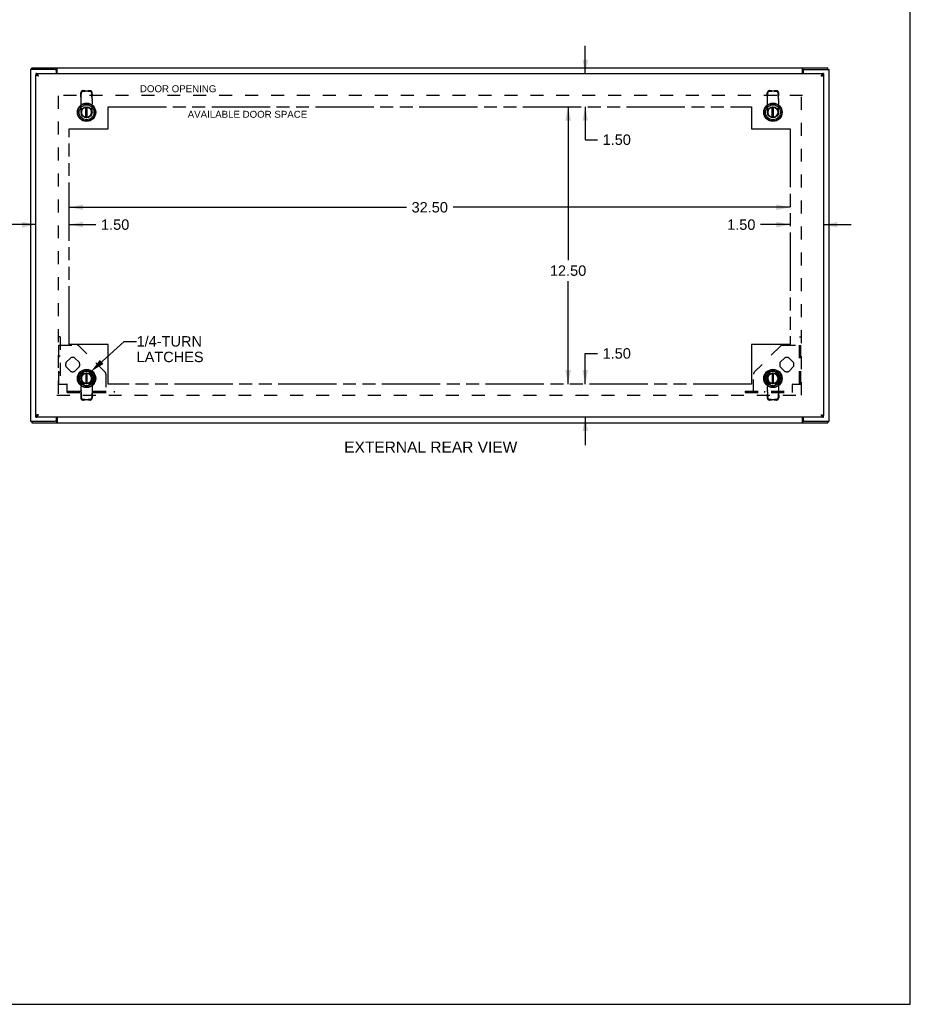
# Model space of a CAD drawing. Header units: inches. Extents: x 0 to 106, y 0 to 69.
# Tile 5 of 5: x 66 to 106, y 0 to 44. Entities that reach past the tile are written whole.
import ezdxf

# ---------------------------------------------------------------- set-up
doc = ezdxf.new("R2010")
doc.units = ezdxf.units.IN
doc.header["$LTSCALE"] = 5.84375
doc.header["$MEASUREMENT"] = 0
doc.linetypes.add('HIDDEN', pattern=[0.2, 0.1, -0.1])
doc.linetypes.add('PHANTOM', pattern=[0.8, 0.45, -0.05, 0.1, -0.05, 0.1, -0.05])
doc.layers.get('0').update_dxf_attribs({"linetype": 'CONTINUOUS'})
for name, color, linetype in [('02___PRT_ALL_AXES', 7, 'CONTINUOUS'), ('1-ACCESS_PANEL', 7, 'CONTINUOUS'), ('AVAILABLE_DOOR_SPACE', 7, 'CONTINUOUS'), ('DEFAULT_2', 8, 'HIDDEN'), ('DIMENSIONS', 7, 'CONTINUOUS')]:
    doc.layers.add(name, color=color, linetype=linetype)
doc.styles.get("Standard").update_dxf_attribs({"font": 'arial.ttf'})
doc.dimstyles.new('DIMSTYLE_1', dxfattribs={"dimtxt": 0.46875, "dimasz": 0.625, "dimexe": 0.09, "dimexo": 0.07, "dimgap": 0.0375, "dimtad": 0, "dimtih": 1, "dimtoh": 1, "dimzin": 4, "dimdsep": 46, "dimtxsty": 'Standard', "dimblk": '_FILLED', "dimblk1": '_FILLED', "dimblk2": '_FILLED', "dimcen": 0.09, "dimazin": 1, "dimtfac": 1, "dimtofl": 0, "dimtmove": 0, "dimatfit": 3, "dimldrblk": '_FILLED', "dimfxl": 1, "dimtolj": 1, "dimtzin": 4, "dimarcsym": 0})
doc.dimstyles.get("Standard").update_dxf_attribs({"dimtxt": 0.53125, "dimasz": 0.625, "dimexe": 0.09, "dimexo": 0.07, "dimgap": 0.09, "dimtad": 0, "dimtih": 1, "dimtoh": 1, "dimzin": 4, "dimdsep": 46, "dimtxsty": 'Standard', "dimblk": '_FILLED', "dimblk1": '_FILLED', "dimblk2": '_FILLED', "dimcen": 0.09, "dimazin": 1, "dimtp": 0.01, "dimtm": 0.01, "dimtfac": 1, "dimtofl": 0, "dimtmove": 0, "dimatfit": 3, "dimldrblk": '_FILLED', "dimfxl": 1, "dimtolj": 1, "dimtzin": 4, "dimarcsym": 0})

# ---------------------------------------------------------------- blocks, each defined once
blk = doc.blocks.new('_FILLED')
at = {"color": 0, "linetype": 'ByBlock'}
blk.add_solid([(0, 0), (-1, 0.2), (-1, -0.2)], dxfattribs=at)
blk = doc.blocks.new('*D3')
at = {"layer": '1-ACCESS_PANEL', "color": 2, "linetype": 'Continuous'}
for p, q in [((100.84, 35.143), (99.503, 35.143)), ((102.34, 35.143), (103.59, 35.143))]:
    blk.add_line(p, q, dxfattribs=at)
at = {"layer": '1-ACCESS_PANEL', "color": 2, "linetype": 'Continuous', "xscale": 0.625, "yscale": 0.625, "zscale": 0.625}
blk.add_blockref('_FILLED', (100.84, 35.143), dxfattribs=at)
at = {"layer": '1-ACCESS_PANEL', "color": 2, "linetype": 'Continuous', "xscale": 0.625, "yscale": 0.625, "zscale": 0.625, "rotation": 180}
blk.add_blockref('_FILLED', (102.34, 35.143), dxfattribs=at)
at = {"layer": '1-ACCESS_PANEL', "color": 2, "linetype": 'Continuous', "insert": (99.269, 35.378), "char_height": 0.4688, "width": 1.27382, "attachment_point": 3, "line_spacing_factor": 0.9}
blk.add_mtext('1.50', dxfattribs=at)
blk = doc.blocks.new('*D4')
at = {"layer": '1-ACCESS_PANEL', "color": 2, "linetype": 'Continuous'}
for p, q in [((66.84, 35.143), (65.59, 35.143)), ((68.34, 35.143), (69.54, 35.143))]:
    blk.add_line(p, q, dxfattribs=at)
at = {"layer": '1-ACCESS_PANEL', "color": 2, "linetype": 'Continuous', "xscale": 0.625, "yscale": 0.625, "zscale": 0.625}
blk.add_blockref('_FILLED', (66.84, 35.143), dxfattribs=at)
at = {"layer": '1-ACCESS_PANEL', "color": 2, "linetype": 'Continuous', "xscale": 0.625, "yscale": 0.625, "zscale": 0.625, "rotation": 180}
blk.add_blockref('_FILLED', (68.34, 35.143), dxfattribs=at)
at = {"layer": '1-ACCESS_PANEL', "color": 2, "linetype": 'Continuous', "insert": (69.775, 35.378), "char_height": 0.4688, "width": 1.27382, "attachment_point": 1, "line_spacing_factor": 0.9}
blk.add_mtext('1.50', dxfattribs=at)
blk = doc.blocks.new('*D5')
at = {"layer": '1-ACCESS_PANEL', "color": 2, "linetype": 'Continuous'}
for p, q in [((68.34, 35.925), (83.536, 35.925)), ((100.84, 35.925), (85.643, 35.925))]:
    blk.add_line(p, q, dxfattribs=at)
at = {"layer": '1-ACCESS_PANEL', "color": 2, "linetype": 'Continuous', "xscale": 0.625, "yscale": 0.625, "zscale": 0.625, "rotation": 180}
blk.add_blockref('_FILLED', (68.34, 35.925), dxfattribs=at)
at = {"layer": '1-ACCESS_PANEL', "color": 2, "linetype": 'Continuous', "xscale": 0.625, "yscale": 0.625, "zscale": 0.625}
blk.add_blockref('_FILLED', (100.84, 35.925), dxfattribs=at)
at = {"layer": '1-ACCESS_PANEL', "color": 2, "linetype": 'Continuous', "insert": (84.59, 36.16), "char_height": 0.4688, "width": 1.63801, "attachment_point": 2, "line_spacing_factor": 0.9}
blk.add_mtext('32.50', dxfattribs=at)
blk = doc.blocks.new('*D6')
at = {"layer": '1-ACCESS_PANEL', "color": 2, "linetype": 'Continuous'}
for p, q in [((91.6, 27.959), (91.6, 29.338)), ((91.6, 29.338), (92.147, 29.338)), ((91.6, 26.459), (91.6, 25.209))]:
    blk.add_line(p, q, dxfattribs=at)
at = {"layer": '1-ACCESS_PANEL', "color": 2, "linetype": 'Continuous', "xscale": 0.625, "yscale": 0.625, "zscale": 0.625}
for p, rotation in [((91.6, 27.959), 270), ((91.6, 26.459), 90)]:
    blk.add_blockref('_FILLED', p, dxfattribs=dict(at, rotation=rotation))
at = {"layer": '1-ACCESS_PANEL', "color": 2, "linetype": 'Continuous', "insert": (92.381, 29.572), "char_height": 0.4688, "width": 1.27382, "attachment_point": 1, "line_spacing_factor": 0.9}
blk.add_mtext('1.50', dxfattribs=at)
blk = doc.blocks.new('*D7')
at = {"layer": '1-ACCESS_PANEL', "color": 2, "linetype": 'Continuous'}
for p, q in [((90.826, 40.459), (90.826, 33.539)), ((90.826, 27.959), (90.826, 32.601))]:
    blk.add_line(p, q, dxfattribs=at)
at = {"layer": '1-ACCESS_PANEL', "color": 2, "linetype": 'Continuous', "xscale": 0.625, "yscale": 0.625, "zscale": 0.625}
for p, rotation in [((90.826, 40.459), 90), ((90.826, 27.959), 270)]:
    blk.add_blockref('_FILLED', p, dxfattribs=dict(at, rotation=rotation))
at = {"layer": '1-ACCESS_PANEL', "color": 2, "linetype": 'Continuous', "insert": (90.826, 33.305), "char_height": 0.4688, "width": 1.63801, "attachment_point": 2, "line_spacing_factor": 0.9}
blk.add_mtext('12.50', dxfattribs=at)
blk = doc.blocks.new('*D8')
at = {"layer": '1-ACCESS_PANEL', "color": 2, "linetype": 'Continuous'}
for p, q in [((91.6, 41.959), (91.6, 43.209)), ((91.6, 40.459), (91.6, 38.972)), ((91.6, 38.972), (92.147, 38.972))]:
    blk.add_line(p, q, dxfattribs=at)
at = {"layer": '1-ACCESS_PANEL', "color": 2, "linetype": 'Continuous', "xscale": 0.625, "yscale": 0.625, "zscale": 0.625}
for p, rotation in [((91.6, 41.959), 270), ((91.6, 40.459), 90)]:
    blk.add_blockref('_FILLED', p, dxfattribs=dict(at, rotation=rotation))
at = {"layer": '1-ACCESS_PANEL', "color": 2, "linetype": 'Continuous', "insert": (92.381, 39.206), "char_height": 0.4688, "width": 1.27382, "attachment_point": 1, "line_spacing_factor": 0.9}
blk.add_mtext('1.50', dxfattribs=at)

msp = doc.modelspace()

# ---------------------------------------------------------------- linework, layer by layer
at = {"color": 7, "linetype": 'Continuous'}
for p, q in [((106.25, 0), (106.25, 68.75)), ((66.653, 42.134), (66.653, 42.209)), ((67.767, 42.134), (67.767, 42.209)), ((101.413, 42.134), (101.413, 42.209)), ((102.527, 42.134), (102.527, 42.209)), ((66.84, 41.959), (66.84, 41.884)), ((66.842, 41.879), (66.876, 41.879)), ((67.702, 42.134), (67.767, 42.134)), ((101.413, 42.134), (101.477, 42.134)), ((102.233, 41.848), (102.223, 41.842)), ((102.239, 41.851), (102.233, 41.848)), ((102.243, 41.853), (102.239, 41.851)), ((102.338, 41.879), (102.303, 41.879)), ((102.34, 41.959), (102.34, 41.884)), ((69.091, 39.978), (69.091, 40.427)), ((69.151, 39.978), (69.151, 40.427)), ((100.029, 39.978), (100.029, 40.427)), ((100.088, 39.978), (100.088, 40.427)), ((69.091, 28.439), (69.091, 27.99)), ((69.151, 27.99), (69.151, 28.439)), ((100.029, 28.439), (100.029, 27.99)), ((100.088, 27.99), (100.088, 28.439)), ((66.653, 26.284), (66.653, 26.209)), ((66.84, 26.459), (66.84, 26.534)), ((66.842, 26.539), (66.876, 26.539)), ((66.933, 26.562), (66.937, 26.565)), ((66.937, 26.565), (66.941, 26.567)), ((66.941, 26.567), (66.947, 26.57)), ((66.947, 26.57), (66.957, 26.576)), ((67.767, 26.284), (67.702, 26.284)), ((67.767, 26.284), (67.767, 26.209)), ((101.477, 26.284), (101.413, 26.284)), ((101.413, 26.284), (101.413, 26.209)), ((102.338, 26.539), (102.303, 26.539)), ((102.34, 26.459), (102.34, 26.534)), ((102.527, 26.284), (102.527, 26.209)), ((0, 0), (106.25, 0))]:
    msp.add_line(p, q, dxfattribs=at)
at = {"color": 3, "linetype": 'Continuous'}
for p, q in [((66.653, 42.209), (102.527, 42.209)), ((67.792, 41.959), (67.792, 42.178)), ((101.388, 41.959), (101.388, 42.178)), ((66.59, 42.134), (66.59, 26.284)), ((67.702, 42.134), (66.59, 42.134)), ((66.84, 41.959), (102.34, 41.959)), ((66.84, 26.539), (66.84, 41.879)), ((66.842, 41.879), (66.84, 41.879)), ((66.901, 41.855), (66.896, 41.856)), ((66.906, 41.854), (66.901, 41.855)), ((66.912, 41.852), (66.906, 41.854)), ((66.917, 41.851), (66.912, 41.852)), ((66.923, 41.85), (66.917, 41.851)), ((66.928, 41.848), (66.923, 41.85)), ((66.934, 41.847), (66.928, 41.848)), ((66.942, 41.845), (66.934, 41.847)), ((66.943, 41.864), (66.939, 41.87)), ((66.957, 41.842), (66.942, 41.845)), ((66.947, 41.858), (66.943, 41.864)), ((66.953, 41.848), (66.947, 41.858)), ((66.957, 41.842), (66.953, 41.848)), ((67.765, 41.959), (67.765, 42.071)), ((101.415, 42.071), (101.415, 41.959)), ((101.477, 42.134), (102.59, 42.134)), ((102.231, 41.855), (102.223, 41.842)), ((102.235, 41.861), (102.231, 41.855)), ((102.246, 41.847), (102.254, 41.849)), ((102.254, 41.849), (102.262, 41.851)), ((102.262, 41.851), (102.268, 41.852)), ((102.268, 41.852), (102.273, 41.854)), ((102.273, 41.854), (102.278, 41.855)), ((102.278, 41.855), (102.283, 41.856)), ((102.338, 41.879), (102.34, 41.879)), ((102.34, 41.879), (102.34, 26.539)), ((102.59, 26.284), (102.59, 42.134)), ((66.59, 26.284), (67.702, 26.284)), ((66.653, 26.209), (102.527, 26.209)), ((66.842, 26.539), (66.84, 26.539)), ((102.34, 26.459), (66.84, 26.459)), ((66.894, 26.561), (66.889, 26.559)), ((66.899, 26.562), (66.894, 26.561)), ((66.904, 26.563), (66.899, 26.562)), ((66.909, 26.565), (66.904, 26.563)), ((66.914, 26.566), (66.909, 26.565)), ((66.92, 26.567), (66.914, 26.566)), ((66.928, 26.569), (66.92, 26.567)), ((66.939, 26.572), (66.928, 26.569)), ((66.957, 26.576), (66.939, 26.572)), ((66.945, 26.557), (66.949, 26.563)), ((66.949, 26.563), (66.957, 26.576)), ((67.765, 26.346), (67.765, 26.459)), ((67.792, 26.459), (67.792, 26.24)), ((101.388, 26.24), (101.388, 26.459)), ((101.415, 26.459), (101.415, 26.346)), ((101.477, 26.284), (102.59, 26.284)), ((102.223, 26.576), (102.226, 26.575)), ((102.223, 26.576), (102.231, 26.563)), ((102.226, 26.575), (102.237, 26.573)), ((102.231, 26.563), (102.235, 26.557)), ((102.237, 26.573), (102.246, 26.571)), ((102.246, 26.571), (102.251, 26.569)), ((102.251, 26.569), (102.257, 26.568)), ((102.257, 26.568), (102.262, 26.567)), ((102.262, 26.567), (102.268, 26.565)), ((102.268, 26.565), (102.273, 26.564)), ((102.273, 26.564), (102.278, 26.563)), ((102.278, 26.563), (102.283, 26.561)), ((102.338, 26.539), (102.34, 26.539))]:
    msp.add_line(p, q, dxfattribs=at)
for points in [[(67.792, 42.178), (67.79, 42.18), (67.789, 42.181), (67.788, 42.183), (67.786, 42.186), (67.785, 42.188), (67.784, 42.19), (67.783, 42.192), (67.781, 42.195), (67.78, 42.197), (67.779, 42.199), (67.778, 42.201), (67.776, 42.203), (67.775, 42.204), (67.774, 42.206), (67.772, 42.207), (67.771, 42.208), (67.77, 42.208), (67.769, 42.209), (67.768, 42.209), (67.767, 42.209)], [(101.388, 42.178), (101.389, 42.18), (101.39, 42.181), (101.392, 42.183), (101.393, 42.186), (101.394, 42.188), (101.396, 42.19), (101.397, 42.192), (101.398, 42.195), (101.399, 42.197), (101.401, 42.199), (101.402, 42.201), (101.403, 42.203), (101.404, 42.204), (101.406, 42.206), (101.407, 42.207), (101.408, 42.208), (101.41, 42.208), (101.411, 42.209), (101.412, 42.209), (101.413, 42.209)], [(66.939, 41.87), (66.937, 41.873), (66.935, 41.876), (66.933, 41.879), (66.931, 41.882), (66.929, 41.885), (66.927, 41.888), (66.924, 41.891), (66.922, 41.894), (66.92, 41.897), (66.918, 41.899), (66.916, 41.902), (66.914, 41.905), (66.912, 41.908), (66.91, 41.91), (66.908, 41.913), (66.906, 41.915), (66.904, 41.918), (66.902, 41.92), (66.9, 41.922), (66.898, 41.925), (66.896, 41.927), (66.894, 41.929), (66.892, 41.931), (66.89, 41.933), (66.888, 41.935), (66.886, 41.937), (66.884, 41.939), (66.882, 41.94), (66.88, 41.942), (66.878, 41.944), (66.876, 41.945), (66.874, 41.947), (66.872, 41.948), (66.87, 41.949), (66.868, 41.951), (66.866, 41.952), (66.864, 41.953), (66.862, 41.954), (66.86, 41.955), (66.858, 41.955), (66.856, 41.956), (66.854, 41.957), (66.852, 41.957), (66.85, 41.958), (66.848, 41.958), (66.846, 41.959), (66.844, 41.959), (66.842, 41.959), (66.84, 41.959)], [(66.896, 41.856), (66.891, 41.858), (66.889, 41.858), (66.887, 41.859), (66.884, 41.86), (66.882, 41.86), (66.88, 41.861), (66.878, 41.862), (66.876, 41.862), (66.874, 41.863), (66.872, 41.864), (66.87, 41.864), (66.868, 41.865), (66.866, 41.866), (66.864, 41.866), (66.862, 41.867), (66.861, 41.868), (66.859, 41.868), (66.857, 41.869), (66.856, 41.87), (66.855, 41.87), (66.853, 41.871), (66.852, 41.872), (66.851, 41.872), (66.849, 41.873), (66.848, 41.874), (66.847, 41.874), (66.846, 41.875), (66.845, 41.876), (66.845, 41.876), (66.844, 41.877), (66.843, 41.878), (66.842, 41.878), (66.842, 41.879)], [(102.223, 41.842), (102.226, 41.843), (102.246, 41.847)], [(102.34, 41.959), (102.338, 41.959), (102.336, 41.959), (102.334, 41.959), (102.332, 41.958), (102.33, 41.958), (102.328, 41.957), (102.326, 41.957), (102.324, 41.956), (102.322, 41.955), (102.32, 41.955), (102.318, 41.954), (102.316, 41.953), (102.314, 41.952), (102.312, 41.951), (102.31, 41.949), (102.307, 41.948), (102.305, 41.947), (102.303, 41.945), (102.301, 41.944), (102.299, 41.942), (102.297, 41.94), (102.295, 41.939), (102.293, 41.937), (102.291, 41.935), (102.289, 41.933), (102.287, 41.931), (102.285, 41.929), (102.283, 41.927), (102.281, 41.925), (102.279, 41.922), (102.277, 41.92), (102.275, 41.918), (102.273, 41.915), (102.271, 41.913), (102.269, 41.91), (102.267, 41.908), (102.265, 41.905), (102.263, 41.902), (102.261, 41.899), (102.259, 41.897), (102.257, 41.894), (102.255, 41.891), (102.253, 41.888), (102.251, 41.885), (102.249, 41.882), (102.247, 41.879), (102.245, 41.876), (102.243, 41.873), (102.241, 41.87), (102.239, 41.867), (102.235, 41.861)], [(102.283, 41.856), (102.286, 41.857), (102.291, 41.858)], [(102.291, 41.858), (102.293, 41.859), (102.295, 41.86), (102.297, 41.86), (102.3, 41.861), (102.302, 41.862), (102.304, 41.862), (102.306, 41.863), (102.308, 41.864), (102.31, 41.864), (102.312, 41.865), (102.314, 41.866), (102.315, 41.866), (102.317, 41.867), (102.319, 41.868), (102.32, 41.868), (102.322, 41.869), (102.324, 41.87), (102.325, 41.87), (102.326, 41.871), (102.328, 41.872), (102.329, 41.872), (102.33, 41.873), (102.331, 41.874), (102.332, 41.874), (102.333, 41.875), (102.334, 41.876), (102.335, 41.876), (102.336, 41.877), (102.337, 41.878), (102.337, 41.878), (102.338, 41.879)], [(66.84, 26.459), (66.842, 26.459), (66.844, 26.459), (66.846, 26.459), (66.848, 26.46), (66.85, 26.46), (66.852, 26.46), (66.854, 26.461), (66.856, 26.462), (66.858, 26.462), (66.86, 26.463), (66.862, 26.464), (66.864, 26.465), (66.866, 26.466), (66.868, 26.467), (66.87, 26.468), (66.872, 26.47), (66.874, 26.471), (66.876, 26.473), (66.878, 26.474), (66.88, 26.476), (66.882, 26.477), (66.884, 26.479), (66.886, 26.481), (66.888, 26.483), (66.89, 26.485), (66.892, 26.487), (66.894, 26.489), (66.896, 26.491), (66.898, 26.493), (66.9, 26.495), (66.902, 26.498), (66.904, 26.5), (66.906, 26.503), (66.908, 26.505), (66.91, 26.508), (66.912, 26.51), (66.914, 26.513), (66.916, 26.516), (66.918, 26.518), (66.92, 26.521), (66.922, 26.524), (66.924, 26.527), (66.927, 26.53), (66.929, 26.533), (66.931, 26.536), (66.933, 26.539), (66.935, 26.542), (66.937, 26.545), (66.939, 26.548), (66.941, 26.551), (66.945, 26.557)], [(66.889, 26.559), (66.887, 26.559), (66.884, 26.558), (66.882, 26.557), (66.88, 26.557), (66.878, 26.556), (66.876, 26.555), (66.874, 26.555), (66.872, 26.554), (66.87, 26.553), (66.868, 26.553), (66.866, 26.552), (66.864, 26.551), (66.862, 26.551), (66.861, 26.55), (66.859, 26.549), (66.857, 26.549), (66.856, 26.548), (66.855, 26.547), (66.853, 26.547), (66.852, 26.546), (66.851, 26.545), (66.849, 26.545), (66.848, 26.544), (66.847, 26.544), (66.846, 26.543), (66.845, 26.542), (66.845, 26.542), (66.844, 26.541), (66.843, 26.54), (66.842, 26.54), (66.842, 26.539)], [(67.792, 26.24), (67.79, 26.238), (67.789, 26.236), (67.788, 26.234), (67.786, 26.232), (67.785, 26.23), (67.784, 26.228), (67.783, 26.225), (67.781, 26.223), (67.78, 26.221), (67.779, 26.219), (67.778, 26.217), (67.776, 26.215), (67.775, 26.214), (67.774, 26.212), (67.772, 26.211), (67.771, 26.21), (67.77, 26.21), (67.769, 26.209), (67.768, 26.209), (67.767, 26.209)], [(101.388, 26.24), (101.389, 26.238), (101.39, 26.236), (101.392, 26.234), (101.393, 26.232), (101.394, 26.23), (101.396, 26.228), (101.397, 26.225), (101.398, 26.223), (101.399, 26.221), (101.401, 26.219), (101.402, 26.217), (101.403, 26.215), (101.404, 26.214), (101.406, 26.212), (101.407, 26.211), (101.408, 26.21), (101.41, 26.21), (101.411, 26.209), (101.412, 26.209), (101.413, 26.209)], [(102.235, 26.557), (102.237, 26.554), (102.241, 26.548)], [(102.241, 26.548), (102.243, 26.545), (102.245, 26.542), (102.247, 26.539), (102.249, 26.536), (102.251, 26.533), (102.253, 26.53), (102.255, 26.527), (102.257, 26.524), (102.259, 26.521), (102.261, 26.518), (102.263, 26.516), (102.265, 26.513), (102.267, 26.51), (102.269, 26.508), (102.271, 26.505), (102.273, 26.503), (102.275, 26.5), (102.277, 26.498), (102.279, 26.495), (102.281, 26.493), (102.283, 26.491), (102.285, 26.489), (102.287, 26.487), (102.289, 26.485), (102.291, 26.483), (102.293, 26.481), (102.295, 26.479), (102.297, 26.477), (102.299, 26.476), (102.301, 26.474), (102.303, 26.473), (102.305, 26.471), (102.307, 26.47), (102.31, 26.468), (102.312, 26.467), (102.314, 26.466), (102.316, 26.465), (102.318, 26.464), (102.32, 26.463), (102.322, 26.462), (102.324, 26.462), (102.326, 26.461), (102.328, 26.46), (102.33, 26.46), (102.332, 26.46), (102.334, 26.459), (102.336, 26.459), (102.338, 26.459), (102.34, 26.459)], [(102.283, 26.561), (102.288, 26.56), (102.291, 26.559), (102.293, 26.559), (102.295, 26.558), (102.297, 26.557), (102.3, 26.557), (102.302, 26.556), (102.304, 26.555), (102.306, 26.555), (102.308, 26.554), (102.31, 26.553), (102.312, 26.553), (102.314, 26.552), (102.315, 26.551), (102.317, 26.551), (102.319, 26.55), (102.32, 26.549), (102.322, 26.549), (102.324, 26.548), (102.325, 26.547), (102.326, 26.547), (102.328, 26.546), (102.329, 26.545), (102.33, 26.545), (102.331, 26.544), (102.332, 26.544), (102.333, 26.543), (102.334, 26.542), (102.335, 26.542), (102.336, 26.541), (102.337, 26.54), (102.337, 26.54), (102.338, 26.539)]]:
    msp.add_lwpolyline(points, dxfattribs=at)
at = {"color": 7, "linetype": 'Continuous'}
for points in [[(66.876, 41.879), (66.876, 41.879), (66.874, 41.88), (66.872, 41.88), (66.87, 41.88), (66.868, 41.881), (66.866, 41.881), (66.864, 41.882), (66.862, 41.882), (66.86, 41.882), (66.858, 41.883), (66.856, 41.883), (66.854, 41.883), (66.852, 41.883), (66.85, 41.884), (66.848, 41.884), (66.846, 41.884), (66.844, 41.884), (66.842, 41.884), (66.84, 41.884)], [(67.778, 42.127), (67.776, 42.129), (67.775, 42.13), (67.773, 42.131), (67.772, 42.132), (67.771, 42.133), (67.77, 42.133), (67.769, 42.134), (67.768, 42.134), (67.767, 42.134)], [(67.792, 42.123), (67.791, 42.123), (67.79, 42.122), (67.789, 42.122), (67.788, 42.122), (67.786, 42.122), (67.785, 42.123), (67.784, 42.123), (67.782, 42.124), (67.781, 42.125), (67.78, 42.126), (67.779, 42.126), (67.778, 42.127)], [(101.388, 42.123), (101.389, 42.123), (101.39, 42.122), (101.391, 42.122), (101.392, 42.122), (101.393, 42.122), (101.394, 42.123), (101.396, 42.123), (101.397, 42.124), (101.398, 42.125), (101.399, 42.126), (101.401, 42.126), (101.402, 42.127), (101.404, 42.129)], [(101.404, 42.129), (101.405, 42.13), (101.406, 42.131), (101.407, 42.132), (101.408, 42.133), (101.41, 42.133), (101.411, 42.134), (101.412, 42.134), (101.413, 42.134)], [(102.303, 41.879), (102.301, 41.878), (102.299, 41.878), (102.297, 41.877), (102.295, 41.877), (102.293, 41.876), (102.291, 41.875), (102.289, 41.875), (102.287, 41.874), (102.285, 41.873), (102.283, 41.872), (102.281, 41.872), (102.279, 41.871), (102.277, 41.87), (102.275, 41.869), (102.273, 41.868), (102.271, 41.867), (102.269, 41.866), (102.267, 41.865), (102.265, 41.865), (102.263, 41.864), (102.261, 41.863), (102.259, 41.862), (102.257, 41.861), (102.255, 41.86), (102.253, 41.858), (102.251, 41.857), (102.249, 41.856), (102.247, 41.855), (102.243, 41.853)], [(102.34, 41.884), (102.338, 41.884), (102.336, 41.884), (102.334, 41.884), (102.332, 41.884), (102.33, 41.884), (102.328, 41.883), (102.326, 41.883), (102.324, 41.883), (102.322, 41.883), (102.32, 41.882), (102.318, 41.882), (102.316, 41.882), (102.314, 41.881), (102.312, 41.881), (102.31, 41.88), (102.307, 41.88), (102.305, 41.88), (102.303, 41.879)], [(66.84, 26.534), (66.842, 26.534), (66.844, 26.534), (66.846, 26.534), (66.848, 26.534), (66.85, 26.534), (66.852, 26.534), (66.854, 26.535), (66.856, 26.535), (66.858, 26.535), (66.86, 26.535), (66.862, 26.536), (66.864, 26.536), (66.866, 26.536), (66.868, 26.537), (66.87, 26.537), (66.872, 26.538), (66.874, 26.538), (66.876, 26.539)], [(66.876, 26.539), (66.878, 26.539), (66.88, 26.54), (66.882, 26.54), (66.884, 26.541), (66.886, 26.542), (66.888, 26.542), (66.89, 26.543), (66.892, 26.544), (66.894, 26.545), (66.896, 26.545), (66.898, 26.546), (66.9, 26.547), (66.902, 26.548), (66.904, 26.549), (66.906, 26.55), (66.908, 26.55), (66.91, 26.551), (66.912, 26.552), (66.914, 26.553), (66.916, 26.554), (66.918, 26.555), (66.92, 26.556), (66.922, 26.557), (66.924, 26.558), (66.927, 26.559), (66.929, 26.56), (66.933, 26.562)], [(67.776, 26.288), (67.775, 26.288), (67.773, 26.287), (67.772, 26.286), (67.771, 26.285), (67.77, 26.285), (67.769, 26.284), (67.768, 26.284), (67.767, 26.284)], [(67.792, 26.295), (67.791, 26.295), (67.79, 26.295), (67.789, 26.295), (67.788, 26.295), (67.786, 26.295), (67.785, 26.295), (67.784, 26.294), (67.782, 26.294), (67.781, 26.293), (67.78, 26.292), (67.779, 26.291), (67.778, 26.29), (67.776, 26.288)], [(101.388, 26.295), (101.389, 26.295), (101.39, 26.295), (101.391, 26.295), (101.392, 26.295), (101.393, 26.295), (101.394, 26.295), (101.396, 26.294), (101.397, 26.294), (101.398, 26.293), (101.399, 26.292), (101.401, 26.291), (101.402, 26.29)], [(101.402, 26.29), (101.404, 26.288), (101.405, 26.288), (101.406, 26.287), (101.407, 26.286), (101.408, 26.285), (101.41, 26.285), (101.411, 26.284), (101.412, 26.284), (101.413, 26.284)], [(102.303, 26.539), (102.303, 26.539), (102.305, 26.538), (102.307, 26.538), (102.31, 26.537), (102.312, 26.537), (102.314, 26.536), (102.316, 26.536), (102.318, 26.536), (102.32, 26.535), (102.322, 26.535), (102.324, 26.535), (102.326, 26.535), (102.328, 26.534), (102.33, 26.534), (102.332, 26.534), (102.334, 26.534), (102.336, 26.534), (102.338, 26.534), (102.34, 26.534)]]:
    msp.add_lwpolyline(points, dxfattribs=at)
for centre, radius in [((69.121, 40.209), 0.413), ((69.121, 40.209), 0.394), ((69.121, 40.209), 0.335), ((69.121, 40.209), 0.248), ((69.121, 40.209), 0.236), ((100.059, 40.209), 0.413), ((100.059, 40.209), 0.394), ((100.059, 40.209), 0.335), ((100.059, 40.209), 0.248), ((100.059, 40.209), 0.236), ((69.121, 28.209), 0.413), ((69.121, 28.209), 0.394), ((69.121, 28.209), 0.335), ((69.121, 28.209), 0.248), ((69.121, 28.209), 0.236), ((100.059, 28.209), 0.413), ((100.059, 28.209), 0.394), ((100.059, 28.209), 0.335), ((100.059, 28.209), 0.248), ((100.059, 28.209), 0.236)]:
    msp.add_circle(centre, radius, dxfattribs=at)
at = {"color": 3, "linetype": 'Continuous'}
for centre, start, end in [((67.702, 42.071), 0, 90), ((101.477, 42.071), 90, 180), ((67.702, 26.346), 270, 360), ((101.477, 26.346), 180, 270)]:
    msp.add_arc(centre, 0.0625, start, end, dxfattribs=at)
at = {"color": 7, "linetype": 'Continuous'}
for centre, start, end in [((69.121, 40.209), 97.3031, 82.6969), ((100.059, 40.209), 97.3031, 82.6969), ((69.121, 28.209), 277.3031, 262.6969), ((100.059, 28.209), 277.3031, 262.6969)]:
    msp.add_arc(centre, 0.232, start, end, dxfattribs=at)
at = {"layer": '02___PRT_ALL_AXES', "color": 8, "linetype": 'HIDDEN'}
for p, q in [((68.188, 28.922), (68.408, 29.141)), ((68.584, 29.141), (68.804, 28.922)), ((100.376, 28.922), (100.595, 29.141)), ((100.772, 29.141), (100.991, 28.922)), ((68.408, 28.526), (68.188, 28.745)), ((68.804, 28.745), (68.584, 28.526)), ((68.813, 28.297), (69.033, 28.516)), ((69.209, 28.516), (69.429, 28.297)), ((99.751, 28.297), (99.97, 28.516)), ((100.147, 28.516), (100.366, 28.297)), ((100.595, 28.526), (100.376, 28.745)), ((100.991, 28.745), (100.772, 28.526)), ((69.033, 27.901), (68.813, 28.12)), ((69.429, 28.12), (69.209, 27.901)), ((99.97, 27.901), (99.751, 28.12)), ((100.366, 28.12), (100.147, 27.901))]:
    msp.add_line(p, q, dxfattribs=at)
for centre, start, end in [((68.496, 28.834), 163.955, 196.045), ((68.496, 28.834), 73.955, 106.045), ((68.496, 28.834), 343.955, 16.045), ((100.684, 28.834), 163.955, 196.045), ((100.684, 28.834), 73.955, 106.045), ((100.684, 28.834), 343.955, 16.045), ((68.496, 28.834), 253.955, 286.045), ((69.121, 28.209), 73.955, 106.045), ((100.059, 28.209), 73.955, 106.045), ((100.684, 28.834), 253.955, 286.045), ((69.121, 28.209), 163.955, 196.045), ((69.121, 28.209), 343.955, 16.045), ((100.059, 28.209), 163.955, 196.045), ((100.059, 28.209), 343.955, 16.045), ((69.121, 28.209), 253.955, 286.045), ((100.059, 28.209), 253.955, 286.045)]:
    msp.add_arc(centre, 0.32, start, end, dxfattribs=at)
at = {"layer": 'AVAILABLE_DOOR_SPACE', "color": 7, "linetype": 'PHANTOM'}
for p, q in [((70.09, 39.459), (70.09, 40.459)), ((70.09, 40.459), (99.09, 40.459)), ((99.09, 40.459), (99.09, 39.459)), ((68.34, 29.74), (68.34, 39.459)), ((68.34, 39.459), (70.09, 39.459)), ((99.09, 39.459), (100.84, 39.459)), ((100.84, 39.459), (100.84, 29.74)), ((70.09, 29.74), (68.34, 29.74)), ((70.09, 27.959), (70.09, 29.74)), ((100.84, 29.74), (99.09, 29.74)), ((99.09, 29.74), (99.09, 27.959)), ((99.09, 27.959), (70.09, 27.959))]:
    msp.add_line(p, q, dxfattribs=at)
at = {"layer": 'DEFAULT_2', "color": 8, "linetype": 'HIDDEN'}
for p, q in [((101.398, 40.959), (67.782, 40.959)), ((67.84, 40.954), (67.84, 27.464)), ((68.859, 40.982), (68.862, 41.079)), ((68.885, 40.961), (68.859, 40.982)), ((68.874, 40.811), (68.874, 40.874)), ((68.885, 40.961), (68.888, 41.058)), ((68.964, 41.182), (69.02, 41.184)), ((68.99, 41.161), (69.047, 41.163)), ((69.047, 41.163), (69.02, 41.184)), ((69.112, 41.172), (69.13, 41.172)), ((69.195, 41.163), (69.222, 41.184)), ((69.195, 41.163), (69.252, 41.161)), ((69.222, 41.184), (69.278, 41.182)), ((69.357, 40.961), (69.354, 41.058)), ((69.357, 40.961), (69.383, 40.982)), ((69.369, 40.811), (69.369, 40.874)), ((69.383, 40.982), (69.38, 41.079)), ((99.796, 40.982), (99.799, 41.079)), ((99.823, 40.961), (99.796, 40.982)), ((99.811, 40.811), (99.811, 40.874)), ((99.823, 40.961), (99.826, 41.058)), ((99.901, 41.182), (99.958, 41.184)), ((99.928, 41.161), (99.984, 41.163)), ((99.984, 41.163), (99.958, 41.184)), ((100.049, 41.172), (100.068, 41.172)), ((100.133, 41.163), (100.159, 41.184)), ((100.133, 41.163), (100.189, 41.161)), ((100.159, 41.184), (100.216, 41.182)), ((100.294, 40.961), (100.291, 41.058)), ((100.294, 40.961), (100.321, 40.982)), ((100.306, 40.811), (100.306, 40.874)), ((100.321, 40.982), (100.318, 41.079)), ((101.34, 27.464), (101.34, 40.954)), ((68.874, 40.77), (68.874, 40.811)), ((68.874, 40.744), (68.874, 40.77)), ((68.874, 40.58), (68.874, 40.744)), ((68.874, 40.213), (68.874, 40.58)), ((69.369, 40.811), (69.369, 40.77)), ((69.369, 40.744), (69.369, 40.77)), ((69.369, 40.744), (69.369, 40.58)), ((69.369, 40.213), (69.369, 40.58)), ((99.811, 40.77), (99.811, 40.811)), ((99.811, 40.744), (99.811, 40.77)), ((99.811, 40.58), (99.811, 40.744)), ((99.811, 40.213), (99.811, 40.58)), ((100.306, 40.811), (100.306, 40.77)), ((100.306, 40.744), (100.306, 40.77)), ((100.306, 40.744), (100.306, 40.58)), ((100.306, 40.213), (100.306, 40.58)), ((69.1, 39.986), (69.142, 39.986)), ((100.037, 39.986), (100.08, 39.986)), ((67.871, 27.959), (67.871, 30.084)), ((67.931, 30.084), (67.871, 30.084)), ((67.931, 30.084), (67.931, 27.959)), ((101.249, 30.084), (101.309, 30.084)), ((101.249, 27.959), (101.249, 30.084)), ((101.309, 27.959), (101.309, 30.084)), ((67.871, 29.709), (68.694, 29.709)), ((69.959, 28.495), (68.783, 29.672)), ((100.397, 29.672), (99.22, 28.495)), ((100.485, 29.709), (101.309, 29.709)), ((67.931, 29.209), (67.871, 29.209)), ((101.309, 29.209), (101.249, 29.209)), ((67.931, 28.459), (67.871, 28.459)), ((69.142, 28.432), (69.1, 28.432)), ((69.996, 28.407), (69.996, 27.584)), ((99.184, 27.584), (99.184, 28.407)), ((100.08, 28.432), (100.037, 28.432)), ((101.309, 28.459), (101.249, 28.459)), ((68.874, 28.205), (68.874, 27.838)), ((69.369, 28.205), (69.369, 27.838)), ((99.811, 28.205), (99.811, 27.838)), ((100.306, 28.205), (100.306, 27.838)), ((67.871, 27.959), (68.226, 27.959)), ((68.246, 27.584), (68.246, 27.939)), ((68.246, 27.644), (70.371, 27.644)), ((68.246, 27.584), (70.371, 27.584)), ((68.746, 27.644), (68.746, 27.584)), ((68.874, 27.673), (68.874, 27.838)), ((68.874, 27.673), (68.874, 27.648)), ((68.874, 27.606), (68.874, 27.648)), ((68.874, 27.606), (68.874, 27.544)), ((69.369, 27.838), (69.369, 27.673)), ((69.369, 27.673), (69.369, 27.648)), ((69.369, 27.648), (69.369, 27.606)), ((69.369, 27.606), (69.369, 27.544)), ((69.496, 27.644), (69.496, 27.584)), ((70.371, 27.644), (70.371, 27.584)), ((98.809, 27.644), (100.934, 27.644)), ((98.809, 27.644), (98.809, 27.584)), ((98.809, 27.584), (100.934, 27.584)), ((99.684, 27.644), (99.684, 27.584)), ((99.811, 27.673), (99.811, 27.838)), ((99.811, 27.673), (99.811, 27.648)), ((99.811, 27.606), (99.811, 27.648)), ((99.811, 27.606), (99.811, 27.544)), ((100.306, 27.838), (100.306, 27.673)), ((100.306, 27.673), (100.306, 27.648)), ((100.306, 27.648), (100.306, 27.606)), ((100.306, 27.606), (100.306, 27.544)), ((100.434, 27.644), (100.434, 27.584)), ((100.934, 27.584), (100.934, 27.939)), ((100.954, 27.959), (101.309, 27.959)), ((67.782, 27.459), (101.398, 27.459)), ((68.885, 27.457), (68.859, 27.436)), ((68.859, 27.436), (68.862, 27.339)), ((68.885, 27.457), (68.888, 27.36)), ((69.02, 27.234), (68.964, 27.235)), ((69.047, 27.255), (68.99, 27.257)), ((69.047, 27.255), (69.02, 27.234)), ((69.13, 27.246), (69.112, 27.246)), ((69.252, 27.257), (69.195, 27.255)), ((69.195, 27.255), (69.222, 27.234)), ((69.278, 27.235), (69.222, 27.234)), ((69.357, 27.457), (69.354, 27.36)), ((69.357, 27.457), (69.383, 27.436)), ((69.383, 27.436), (69.38, 27.339)), ((99.823, 27.457), (99.796, 27.436)), ((99.796, 27.436), (99.799, 27.339)), ((99.823, 27.457), (99.826, 27.36)), ((99.958, 27.234), (99.901, 27.235)), ((99.984, 27.255), (99.928, 27.257)), ((99.984, 27.255), (99.958, 27.234)), ((100.068, 27.246), (100.049, 27.246)), ((100.189, 27.257), (100.133, 27.255)), ((100.133, 27.255), (100.159, 27.234)), ((100.216, 27.235), (100.159, 27.234)), ((100.294, 27.457), (100.291, 27.36)), ((100.294, 27.457), (100.321, 27.436)), ((100.321, 27.436), (100.318, 27.339))]:
    msp.add_line(p, q, dxfattribs=at)
for points in [[(68.874, 40.874), (68.871, 40.892), (68.868, 40.91), (68.866, 40.929), (68.863, 40.947), (68.861, 40.964), (68.859, 40.982)], [(68.964, 41.182), (68.954, 41.182), (68.945, 41.18), (68.935, 41.177), (68.926, 41.174), (68.917, 41.169), (68.908, 41.164), (68.9, 41.158), (68.893, 41.151), (68.886, 41.143), (68.88, 41.135), (68.875, 41.126), (68.87, 41.117), (68.867, 41.108), (68.864, 41.098), (68.862, 41.089), (68.862, 41.079)], [(68.874, 40.874), (68.875, 40.889), (68.877, 40.903), (68.879, 40.918), (68.881, 40.932), (68.883, 40.947), (68.885, 40.961)], [(68.888, 41.058), (68.889, 41.067), (68.891, 41.077), (68.893, 41.087), (68.897, 41.096), (68.901, 41.105), (68.907, 41.114), (68.913, 41.122), (68.919, 41.13), (68.927, 41.136), (68.935, 41.143), (68.943, 41.148), (68.952, 41.152), (68.961, 41.156), (68.971, 41.159), (68.981, 41.16), (68.99, 41.161)], [(69.02, 41.184), (69.035, 41.182), (69.05, 41.181), (69.066, 41.179), (69.081, 41.176), (69.096, 41.174), (69.112, 41.172)], [(69.047, 41.163), (69.057, 41.165), (69.068, 41.166), (69.079, 41.168), (69.09, 41.169), (69.101, 41.171), (69.112, 41.172)], [(69.13, 41.172), (69.146, 41.174), (69.161, 41.176), (69.176, 41.179), (69.192, 41.181), (69.207, 41.182), (69.222, 41.184)], [(69.13, 41.172), (69.141, 41.171), (69.152, 41.169), (69.163, 41.168), (69.174, 41.166), (69.185, 41.165), (69.195, 41.163)], [(69.252, 41.161), (69.261, 41.16), (69.271, 41.159), (69.281, 41.156), (69.29, 41.152), (69.299, 41.148), (69.307, 41.143), (69.315, 41.136), (69.323, 41.13), (69.329, 41.122), (69.336, 41.114), (69.341, 41.105), (69.345, 41.096), (69.349, 41.087), (69.351, 41.077), (69.353, 41.067), (69.354, 41.058)], [(69.38, 41.079), (69.38, 41.089), (69.378, 41.098), (69.375, 41.108), (69.372, 41.117), (69.367, 41.126), (69.362, 41.135), (69.356, 41.143), (69.349, 41.151), (69.342, 41.158), (69.334, 41.164), (69.325, 41.169), (69.316, 41.174), (69.307, 41.177), (69.297, 41.18), (69.288, 41.182), (69.278, 41.182)], [(69.369, 40.874), (69.367, 40.889), (69.365, 40.903), (69.363, 40.918), (69.361, 40.932), (69.359, 40.947), (69.357, 40.961)], [(69.369, 40.874), (69.371, 40.892), (69.374, 40.91), (69.376, 40.929), (69.379, 40.947), (69.381, 40.964), (69.383, 40.982)], [(99.811, 40.874), (99.808, 40.892), (99.806, 40.91), (99.803, 40.929), (99.801, 40.947), (99.798, 40.964), (99.796, 40.982)], [(99.901, 41.182), (99.892, 41.182), (99.882, 41.18), (99.873, 41.177), (99.863, 41.174), (99.854, 41.169), (99.846, 41.164), (99.838, 41.158), (99.83, 41.151), (99.824, 41.143), (99.818, 41.135), (99.812, 41.126), (99.808, 41.117), (99.804, 41.108), (99.802, 41.098), (99.8, 41.089), (99.799, 41.079)], [(99.811, 40.874), (99.813, 40.889), (99.815, 40.903), (99.817, 40.918), (99.819, 40.932), (99.821, 40.947), (99.823, 40.961)], [(99.826, 41.058), (99.826, 41.067), (99.828, 41.077), (99.831, 41.087), (99.834, 41.096), (99.839, 41.105), (99.844, 41.114), (99.85, 41.122), (99.857, 41.13), (99.864, 41.136), (99.872, 41.143), (99.881, 41.148), (99.89, 41.152), (99.899, 41.156), (99.908, 41.159), (99.918, 41.16), (99.928, 41.161)], [(99.958, 41.184), (99.973, 41.182), (99.988, 41.181), (100.003, 41.179), (100.019, 41.176), (100.034, 41.174), (100.049, 41.172)], [(99.984, 41.163), (99.995, 41.165), (100.006, 41.166), (100.017, 41.168), (100.028, 41.169), (100.038, 41.171), (100.049, 41.172)], [(100.068, 41.172), (100.083, 41.174), (100.099, 41.176), (100.114, 41.179), (100.129, 41.181), (100.144, 41.182), (100.159, 41.184)], [(100.068, 41.172), (100.079, 41.171), (100.09, 41.169), (100.1, 41.168), (100.111, 41.166), (100.122, 41.165), (100.133, 41.163)], [(100.189, 41.161), (100.199, 41.16), (100.209, 41.159), (100.218, 41.156), (100.227, 41.152), (100.236, 41.148), (100.245, 41.143), (100.253, 41.136), (100.26, 41.13), (100.267, 41.122), (100.273, 41.114), (100.278, 41.105), (100.283, 41.096), (100.286, 41.087), (100.289, 41.077), (100.291, 41.067), (100.291, 41.058)], [(100.318, 41.079), (100.317, 41.089), (100.315, 41.098), (100.313, 41.108), (100.309, 41.117), (100.305, 41.126), (100.299, 41.135), (100.293, 41.143), (100.287, 41.151), (100.279, 41.158), (100.271, 41.164), (100.263, 41.169), (100.254, 41.174), (100.245, 41.177), (100.235, 41.18), (100.225, 41.182), (100.216, 41.182)], [(100.306, 40.874), (100.304, 40.889), (100.302, 40.903), (100.3, 40.918), (100.299, 40.932), (100.296, 40.947), (100.294, 40.961)], [(100.306, 40.874), (100.309, 40.892), (100.311, 40.91), (100.314, 40.929), (100.316, 40.947), (100.319, 40.964), (100.321, 40.982)], [(68.874, 27.544), (68.871, 27.525), (68.868, 27.507), (68.866, 27.489), (68.863, 27.471), (68.861, 27.453), (68.859, 27.436)], [(68.874, 27.544), (68.875, 27.529), (68.877, 27.514), (68.879, 27.5), (68.881, 27.486), (68.883, 27.471), (68.885, 27.457)], [(69.369, 27.544), (69.367, 27.529), (69.365, 27.514), (69.363, 27.5), (69.361, 27.486), (69.359, 27.471), (69.357, 27.457)], [(69.369, 27.544), (69.371, 27.525), (69.374, 27.507), (69.376, 27.489), (69.379, 27.471), (69.381, 27.453), (69.383, 27.436)], [(99.811, 27.544), (99.808, 27.525), (99.806, 27.507), (99.803, 27.489), (99.801, 27.471), (99.798, 27.453), (99.796, 27.436)], [(99.811, 27.544), (99.813, 27.529), (99.815, 27.514), (99.817, 27.5), (99.819, 27.486), (99.821, 27.471), (99.823, 27.457)], [(100.306, 27.544), (100.304, 27.529), (100.302, 27.514), (100.3, 27.5), (100.299, 27.486), (100.296, 27.471), (100.294, 27.457)], [(100.306, 27.544), (100.309, 27.525), (100.311, 27.507), (100.314, 27.489), (100.316, 27.471), (100.319, 27.453), (100.321, 27.436)], [(68.862, 27.339), (68.862, 27.329), (68.864, 27.319), (68.867, 27.31), (68.87, 27.3), (68.875, 27.291), (68.88, 27.283), (68.886, 27.275), (68.893, 27.267), (68.9, 27.26), (68.908, 27.254), (68.917, 27.249), (68.926, 27.244), (68.935, 27.241), (68.945, 27.238), (68.954, 27.236), (68.964, 27.235)], [(68.99, 27.257), (68.981, 27.257), (68.971, 27.259), (68.961, 27.262), (68.952, 27.265), (68.943, 27.27), (68.935, 27.275), (68.927, 27.281), (68.919, 27.288), (68.913, 27.296), (68.907, 27.304), (68.901, 27.312), (68.897, 27.322), (68.893, 27.331), (68.891, 27.341), (68.889, 27.35), (68.888, 27.36)], [(69.112, 27.246), (69.096, 27.243), (69.081, 27.241), (69.066, 27.239), (69.05, 27.237), (69.035, 27.235), (69.02, 27.234)], [(69.112, 27.246), (69.101, 27.247), (69.09, 27.248), (69.079, 27.25), (69.068, 27.252), (69.057, 27.253), (69.047, 27.255)], [(69.195, 27.255), (69.185, 27.253), (69.174, 27.252), (69.163, 27.25), (69.152, 27.248), (69.141, 27.247), (69.13, 27.246)], [(69.222, 27.234), (69.207, 27.235), (69.192, 27.237), (69.176, 27.239), (69.161, 27.241), (69.146, 27.243), (69.13, 27.246)], [(69.354, 27.36), (69.353, 27.35), (69.351, 27.341), (69.349, 27.331), (69.345, 27.322), (69.341, 27.312), (69.336, 27.304), (69.329, 27.296), (69.323, 27.288), (69.315, 27.281), (69.307, 27.275), (69.299, 27.27), (69.29, 27.265), (69.281, 27.262), (69.271, 27.259), (69.261, 27.257), (69.252, 27.257)], [(69.278, 27.235), (69.288, 27.236), (69.297, 27.238), (69.307, 27.241), (69.316, 27.244), (69.325, 27.249), (69.334, 27.254), (69.342, 27.26), (69.349, 27.267), (69.356, 27.275), (69.362, 27.283), (69.367, 27.291), (69.372, 27.3), (69.375, 27.31), (69.378, 27.319), (69.38, 27.329), (69.38, 27.339)], [(99.799, 27.339), (99.8, 27.329), (99.802, 27.319), (99.804, 27.31), (99.808, 27.3), (99.812, 27.291), (99.818, 27.283), (99.824, 27.275), (99.83, 27.267), (99.838, 27.26), (99.846, 27.254), (99.854, 27.249), (99.863, 27.244), (99.873, 27.241), (99.882, 27.238), (99.892, 27.236), (99.901, 27.235)], [(99.928, 27.257), (99.918, 27.257), (99.908, 27.259), (99.899, 27.262), (99.89, 27.265), (99.881, 27.27), (99.872, 27.275), (99.864, 27.281), (99.857, 27.288), (99.85, 27.296), (99.844, 27.304), (99.839, 27.312), (99.834, 27.322), (99.831, 27.331), (99.828, 27.341), (99.826, 27.35), (99.826, 27.36)], [(100.049, 27.246), (100.034, 27.243), (100.019, 27.241), (100.003, 27.239), (99.988, 27.237), (99.973, 27.235), (99.958, 27.234)], [(100.049, 27.246), (100.038, 27.247), (100.028, 27.248), (100.017, 27.25), (100.006, 27.252), (99.995, 27.253), (99.984, 27.255)], [(100.133, 27.255), (100.122, 27.253), (100.111, 27.252), (100.1, 27.25), (100.09, 27.248), (100.079, 27.247), (100.068, 27.246)], [(100.159, 27.234), (100.144, 27.235), (100.129, 27.237), (100.114, 27.239), (100.099, 27.241), (100.083, 27.243), (100.068, 27.246)], [(100.291, 27.36), (100.291, 27.35), (100.289, 27.341), (100.286, 27.331), (100.283, 27.322), (100.278, 27.312), (100.273, 27.304), (100.267, 27.296), (100.26, 27.288), (100.253, 27.281), (100.245, 27.275), (100.236, 27.27), (100.227, 27.265), (100.218, 27.262), (100.209, 27.259), (100.199, 27.257), (100.189, 27.257)], [(100.216, 27.235), (100.225, 27.236), (100.235, 27.238), (100.245, 27.241), (100.254, 27.244), (100.263, 27.249), (100.271, 27.254), (100.279, 27.26), (100.287, 27.267), (100.293, 27.275), (100.299, 27.283), (100.305, 27.291), (100.309, 27.3), (100.313, 27.31), (100.315, 27.319), (100.317, 27.329), (100.318, 27.339)]]:
    msp.add_lwpolyline(points, dxfattribs=at)
for centre, radius, start, end in [((69.1, 40.213), 0.226, 180, 270), ((69.142, 40.213), 0.226, 270, 360), ((100.037, 40.213), 0.226, 180, 270), ((100.08, 40.213), 0.226, 270, 360), ((68.694, 29.584), 0.125, 45, 90), ((100.485, 29.584), 0.125, 90, 135), ((69.1, 28.205), 0.226, 90, 180), ((69.142, 28.205), 0.226, 0, 90), ((69.871, 28.407), 0.125, 0, 45), ((99.309, 28.407), 0.125, 135, 180), ((100.037, 28.205), 0.226, 90, 180), ((100.08, 28.205), 0.226, 0, 90), ((68.226, 27.939), 0.02, 0, 90), ((100.954, 27.939), 0.02, 90, 180)]:
    msp.add_arc(centre, radius, start, end, dxfattribs=at)

# ---------------------------------------------------------------- texts
at = {"layer": '1-ACCESS_PANEL', "color": 2, "linetype": 'Continuous', "line_spacing_factor": 0.9}
for s, insert, char_height, width, attachment_point in [('DOOR OPENING', (73.251, 41.426), 0.3125, 3.43866, 2), ('AVAILABLE DOOR SPACE', (76.374, 40.273), 0.3125, 5.37523, 2), ('1/4-TURN\\PLATCHES', (71.377, 30.117), 0.4688, 3.01464, 1)]:
    msp.add_mtext(s, dxfattribs=dict(at, insert=insert, char_height=char_height, width=width, attachment_point=attachment_point))
at = {"layer": 'DIMENSIONS', "color": 2, "linetype": 'Continuous', "insert": (84.636, 25.364), "char_height": 0.5, "width": 7.78439, "attachment_point": 2, "line_spacing_factor": 0.9}
msp.add_mtext('EXTERNAL REAR VIEW', dxfattribs=at)

# ---------------------------------------------------------------- dimensions: what is measured, and where the dimension line sits
at = {"layer": '1-ACCESS_PANEL', "color": 2, "linetype": 'Continuous'}
for base, p1, p2, angle, picture, middle in [((91.6, 40.459), (102.325, 41.959), (99.09, 40.459), 270, '*D8', (93.039, 38.969)), ((90.826, 40.459), (99.09, 27.959), (99.09, 40.459), 90, '*D7', (90.846, 33.068)), ((91.6, 27.959), (102.325, 26.459), (99.09, 27.959), 90, '*D6', (93.039, 29.335))]:
    dim = msp.add_linear_dim(base=base, p1=p1, p2=p2, angle=angle, dimstyle='DIMSTYLE_1', dxfattribs=at)
    dim.commit()
    dim.dimension.update_dxf_attribs({"geometry": picture, "text_midpoint": middle, "dimtype": 160})
for base, p1, p2, picture, middle in [((100.84, 35.925), (68.34, 39.459), (100.84, 39.459), '*D5', (84.589, 35.923)), ((68.34, 35.143), (66.84, 26.549), (68.34, 29.74), '*D4', (70.432, 35.141)), ((102.34, 35.143), (100.84, 29.74), (102.34, 26.549), '*D3', (98.653, 35.141))]:
    dim = msp.add_linear_dim(base=base, p1=p1, p2=p2, dimstyle='DIMSTYLE_1', dxfattribs=at)
    dim.commit()
    dim.dimension.update_dxf_attribs({"geometry": picture, "text_midpoint": middle, "dimtype": 160})

# ---------------------------------------------------------------- leaders
at = {"layer": '1-ACCESS_PANEL', "color": 2, "linetype": 'Continuous', "annotation_type": 0, "has_hookline": 1, "hookline_direction": 1, "text_width": 2.938}
msp.add_leader([(69.341, 28.536), (70.817, 29.883), (71.377, 29.883)], dimstyle='Standard', override={"dimtad": 0}, dxfattribs=at)

doc.saveas('drawing.dxf')
